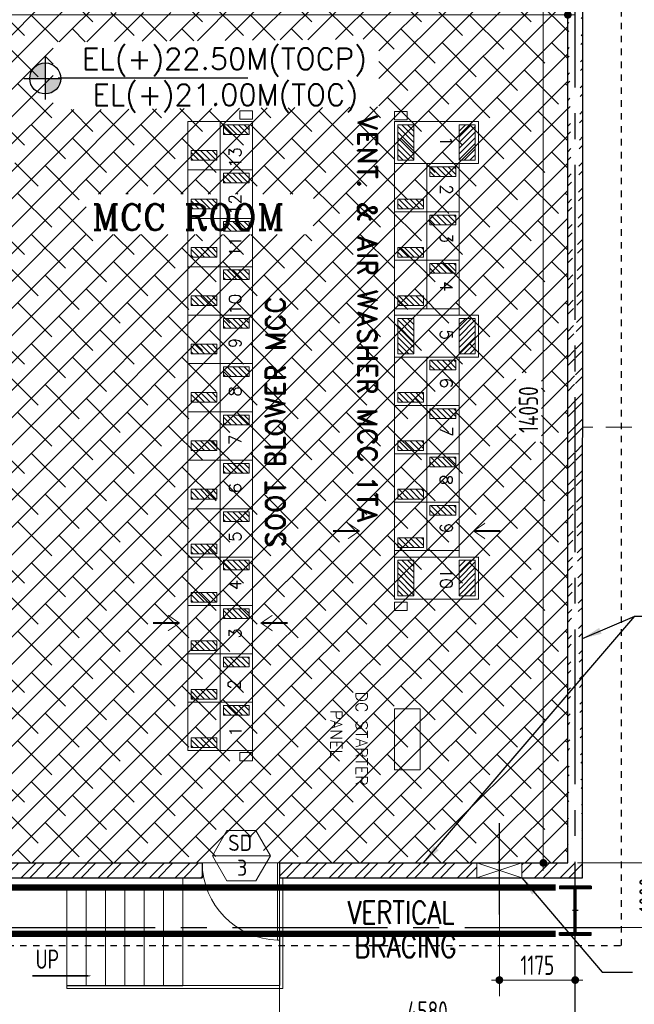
# Model space of a CAD drawing. Extents: x -11758 to 4934791, y -233543 to 1826789.
# Tile 93 of 256: x 536727 to 546249, y 84582 to 99843. Entities that reach past the tile are written whole.
import ezdxf
from ezdxf.enums import TextEntityAlignment as Align

# ---------------------------------------------------------------- set-up
doc = ezdxf.new("R2010")
doc.units = 0
doc.header["$LTSCALE"] = 800
doc.header["$MEASUREMENT"] = 0
for name, pattern in [('1 NORTH ELEVATION$0$NORTH ELEVATION$0$HIDDEN', [0.375, 0.25, -0.125]), ('CENTER', [2, 1.25, -0.25, 0.25, -0.25]), ('CENTER2', [1.125, 0.75, -0.125, 0.125, -0.125]), ('DASHDOT', [1, 0.5, -0.25, 0, -0.25]), ('HIDDENS', [0.25, 0.125, -0.125])]:
    doc.linetypes.add(name, pattern=pattern)
doc.layers.get('0').update_dxf_attribs({"linetype": 'CONTINUOUS'})
doc.layers.get('DEFPOINTS').update_dxf_attribs({"linetype": 'CONTINUOUS'})
for name, color, linetype, lineweight in [('2CON', 1, 'CONTINUOUS', 13), ('A-CHEQUERED PLATE HATCH', 254, 'CONTINUOUS', 9), ('A-CUT OUT', 3, 'CONTINUOUS', 30), ('A-WIN TAG', 3, 'CONTINUOUS', 13), ('ARROW', 3, 'CONTINUOUS', 13), ('DIM', 4, 'CONTINUOUS', 15), ('DOOR', 235, 'CONTINUOUS', 13), ('EQPT', 8, 'CONTINUOUS', 5), ('HANDRAIL', 3, 'CONTINUOUS', 15), ('Opening', 30, 'CONTINUOUS', 15), ('T', 3, 'CONTINUOUS', 15), ('TEXT', 3, 'CONTINUOUS', 15), ('WALL HATCH', 251, 'CONTINUOUS', 13)]:
    doc.layers.add(name, color=color, linetype=linetype, lineweight=lineweight)
for name, color, linetype in [('COL', 1, 'CENTER'), ('GRID', 8, 'CENTER'), ('REV3', 2, 'CONTINUOUS'), ('STR', 2, 'CONTINUOUS'), ('WALL', 6, 'CONTINUOUS')]:
    doc.layers.add(name, color=color, linetype=linetype)
doc.styles.add('ROMANC', font='romanc')
doc.styles.add('ROMAND', font='romand')
doc.styles.add('ROMANS', font='ISO9.shx', dxfattribs={"width": 0.8})
doc.styles.add('S3', font='ROMANS1.SHX', dxfattribs={"width": 0.8})
doc.styles.add('SIMPLEX-25', font='simplex.shx')
doc.styles.get("Standard").update_dxf_attribs({"font": 'ISO9'})
doc.linetypes.add('FENCELINE1', pattern='A,0.25,-0.1,[133,ltypeshp.shx,S=0.1,R=0,X=-0.1,Y=0],-0.1,1', length=1.45)
doc.dimstyles.new('barka INTERNAL DIM', dxfattribs={"dimscale": 100, "dimtxt": 3, "dimasz": 1.2, "dimexe": 2.5, "dimexo": 1.5, "dimgap": 0.8, "dimtad": 1, "dimdsep": 46, "dimtxsty": 'ROMANS', "dimblk": 'DDOT1', "dimcen": 0, "dimclrd": 256, "dimclre": 256, "dimclrt": 2, "dimadec": 0, "dimazin": 2, "dimtp": 0.1, "dimtm": 0.1, "dimtfac": 0.71, "dimtmove": 2, "dimatfit": 3, "dimlwd": -1, "dimlwe": -1, "dimarcsym": 0})
doc.dimstyles.get("Standard").update_dxf_attribs({"dimtxt": 0.18, "dimasz": 0.18, "dimexe": 0.18, "dimexo": 0.0625, "dimgap": 0.09, "dimtad": 0, "dimtih": 1, "dimtoh": 1, "dimdec": 4, "dimzin": 0, "dimdsep": 46, "dimtxsty": 'Standard', "dimcen": 0.09, "dimadec": 0, "dimazin": 0, "dimtfac": 1, "dimtdec": 4, "dimtofl": 0, "dimtmove": 0, "dimatfit": 3, "dimfxl": 1, "dimtolj": 1, "dimtzin": 0, "dimarcsym": 0})

# ---------------------------------------------------------------- blocks, each defined once
blk = doc.blocks.new('SERVICE BUILDING-ARCH$0$dd1')
at = {"layer": 'DOOR'}
blk.add_lwpolyline([(-1000, 975), (0, 975), (0, 1000), (-1000, 1000)], close=True, dxfattribs=at)
blk.add_arc((13, 1014), 1014, 182.2093, 269.2412, dxfattribs=at)
blk = doc.blocks.new('PL-FFL2')
at = {"layer": 'A-CUT OUT'}
h = blk.add_hatch(color=7, dxfattribs=at)
h.paths.add_polyline_path([(3.09, 1.96, 0.414214), (1.09, -0.04), (3.09, -0.04)])
h.paths.add_polyline_path([(5.09, -0.04), (3.09, -0.04), (3.09, -2.04, 0.414214)])
at = {"color": 1, "linetype": 'Continuous'}
for p, q in [((3.09, 2.74), (3.09, -2.74)), ((29.24, 0), (4.78, 0)), ((4.78, 0), (5.09, 0)), ((0.31, -0.04), (5.09, -0.04))]:
    blk.add_line(p, q, dxfattribs=at)
blk.add_circle((3.09, -0.04), 2, dxfattribs=at)
at = {"color": 4, "linetype": 'Continuous'}
blk.add_attdef('EL(+)', text='', height=2.75, dxfattribs=at).set_placement((18.98, 2.4), align=Align.MIDDLE)
at = {"color": 3, "linetype": 'Continuous'}
blk.add_attdef('XXX', text='', height=2.5, dxfattribs=at).set_placement((18.44, -3.52), align=Align.MIDDLE)
blk = doc.blocks.new('DDOT1')
blk.add_line((-1, 0), (1, 0))
at = {"const_width": 0.5}
blk.add_lwpolyline([(-0.25, 0, 1), (0.25, 0, 1)], format="xyb", close=True, dxfattribs=at)
blk = doc.blocks.new('*D130')
at = {"layer": 'DEFPOINTS', "color": 0, "transparency": 16777216}
for p in [(533963, 100385), (533963, 99919), (545219, 99224)]:
    blk.add_point(p, dxfattribs=at)
at = {"layer": 'DIM', "transparency": 16777216}
for p, q in [((533963, 100235), (533963, 99669)), ((545219, 99374), (545219, 100169)), ((545099, 99919), (534083, 99919))]:
    blk.add_line(p, q, dxfattribs=at)
at = {"layer": 'DIM', "transparency": 16777216, "xscale": 119.9999999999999, "yscale": 119.9999999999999, "zscale": 119.9999999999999, "rotation": 180}
blk.add_blockref('DDOT1', (533963, 99919), dxfattribs=at)
at = {"layer": 'DIM', "transparency": 16777216, "xscale": 119.9999999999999, "yscale": 119.9999999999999, "zscale": 119.9999999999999}
blk.add_blockref('DDOT1', (545219, 99919), dxfattribs=at)
at = {"layer": 'DIM', "color": 2, "transparency": 16777216, "insert": (538651, 100149), "char_height": 300, "attachment_point": 5, "style": 'ROMANS'}
blk.add_mtext('11255', dxfattribs=at)
blk = doc.blocks.new('*D131')
at = {"layer": 'DEFPOINTS', "color": 0, "transparency": 16777216}
for p in [(544753, 100824), (544753, 86774), (544839, 86774)]:
    blk.add_point(p, dxfattribs=at)
at = {"layer": 'DIM', "transparency": 16777216}
for p, q in [((544903, 100824), (545089, 100824)), ((544839, 100704), (544839, 86894)), ((544903, 86774), (545089, 86774))]:
    blk.add_line(p, q, dxfattribs=at)
at = {"layer": 'DIM', "transparency": 16777216, "xscale": 119.9999999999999, "yscale": 119.9999999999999, "zscale": 119.9999999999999}
for p, rotation in [((544839, 100824), 90), ((544839, 86774), 270)]:
    blk.add_blockref('DDOT1', p, dxfattribs=dict(at, rotation=rotation))
at = {"layer": 'DIM', "color": 2, "transparency": 16777216, "insert": (544609, 93799), "char_height": 300, "attachment_point": 5, "rotation": 90, "style": 'ROMANS'}
blk.add_mtext('14050', dxfattribs=at)
blk = doc.blocks.new('*D133')
at = {"layer": 'DEFPOINTS', "color": 0, "transparency": 16777216}
for p in [(545217, 86774), (545644, 85774), (546705, 85774)]:
    blk.add_point(p, dxfattribs=at)
at = {"layer": 'DIM', "transparency": 16777216}
for p, q in [((545367, 86774), (546955, 86774)), ((546705, 86654), (546705, 85894)), ((545794, 85774), (546955, 85774))]:
    blk.add_line(p, q, dxfattribs=at)
at = {"layer": 'DIM', "transparency": 16777216, "xscale": 119.9999999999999, "yscale": 119.9999999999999, "zscale": 119.9999999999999}
for p, rotation in [((546705, 86774), 90), ((546705, 85774), 270)]:
    blk.add_blockref('DDOT1', p, dxfattribs=dict(at, rotation=rotation))
at = {"layer": 'DIM', "color": 2, "transparency": 16777216, "insert": (546475, 86274), "char_height": 300, "attachment_point": 5, "rotation": 90, "style": 'ROMANS'}
blk.add_mtext('1000', dxfattribs=at)
blk = doc.blocks.new("C ROW COL'")
at = {"layer": 'COL'}
h = blk.add_hatch(dxfattribs=at)
h.set_pattern_fill('ANSI31', color=256, scale=100, style=0)
h.set_pattern_definition([(45, (-1e-14, 260), (-8.83883, 8.83883), [])])
h.paths.add_polyline_path([(16, 260), (0, 260), (0, -80), (16, -80)])
h.paths.add_polyline_path([(16, 600), (0, 600), (0, 260), (16, 260)])
h.paths.add_polyline_path([(0, 600), (-16, 600), (-16, 260), (0, 260)])
h.paths.add_polyline_path([(0, 260), (-16, 260), (-16, -80), (0, -80)])
h.paths.add_polyline_path([(-245, -120), (0, -120), (0, -80), (-245, -80)])
h.paths.add_polyline_path([(0, -120), (245, -120), (245, -80), (0, -80)])
h.paths.add_polyline_path([(245, 600), (245, 640), (0, 640), (0, 600)])
h.paths.add_polyline_path([(-245, 640), (-245, 600), (0, 600), (0, 640)])
for p, q in [((245, 640), (-245, 640)), ((-245, 640), (-245, 600)), ((245, 640), (245, 600)), ((245, 600), (-245, 600)), ((-16, -80), (-16, 600)), ((16, -80), (16, 600)), ((-245, -80), (245, -80)), ((-245, -120), (-245, -80)), ((-245, -120), (245, -120)), ((245, -120), (245, -80))]:
    blk.add_line(p, q, dxfattribs=at)
at = {"layer": 'COL', "color": 2}
for p, q in [((0, -220), (0, 740)), ((44, 260), (-44, 260))]:
    blk.add_line(p, q, dxfattribs=at)
blk = doc.blocks.new('*D426')
at = {"layer": 'DEFPOINTS', "color": 0, "transparency": 16777216}
for p in [(540753, 86544), (545333, 85494), (540753, 84249)]:
    blk.add_point(p, dxfattribs=at)
at = {"layer": 'DIM', "transparency": 16777216}
for p, q in [((540753, 86394), (540753, 83999)), ((545333, 85344), (545333, 83999)), ((545213, 84249), (540873, 84249))]:
    blk.add_line(p, q, dxfattribs=at)
at = {"layer": 'DIM', "transparency": 16777216, "xscale": 119.9999999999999, "yscale": 119.9999999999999, "zscale": 119.9999999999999, "rotation": 180}
blk.add_blockref('DDOT1', (540753, 84249), dxfattribs=at)
at = {"layer": 'DIM', "transparency": 16777216, "xscale": 119.9999999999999, "yscale": 119.9999999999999, "zscale": 119.9999999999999}
blk.add_blockref('DDOT1', (545333, 84249), dxfattribs=at)
at = {"layer": 'DIM', "color": 2, "transparency": 16777216, "insert": (543043, 84479), "char_height": 300, "attachment_point": 5, "style": 'ROMANS'}
blk.add_mtext('4580', dxfattribs=at)
blk = doc.blocks.new('*D460')
at = {"layer": 'DEFPOINTS', "color": 0, "transparency": 16777216}
for p in [(544158, 86774), (545333, 86774), (545333, 84958)]:
    blk.add_point(p, dxfattribs=at)
at = {"layer": 'DIM', "transparency": 16777216}
for p, q in [((544158, 86624), (544158, 84708)), ((545333, 86624), (545333, 84708)), ((544278, 84958), (545213, 84958))]:
    blk.add_line(p, q, dxfattribs=at)
at = {"layer": 'DIM', "transparency": 16777216, "xscale": 119.9999999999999, "yscale": 119.9999999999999, "zscale": 119.9999999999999, "rotation": 180}
blk.add_blockref('DDOT1', (544158, 84958), dxfattribs=at)
at = {"layer": 'DIM', "transparency": 16777216, "xscale": 119.9999999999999, "yscale": 119.9999999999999, "zscale": 119.9999999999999}
blk.add_blockref('DDOT1', (545333, 84958), dxfattribs=at)
at = {"layer": 'DIM', "color": 2, "transparency": 16777216, "insert": (544746, 85188), "char_height": 300, "attachment_point": 5, "style": 'ROMANS'}
blk.add_mtext('1175', dxfattribs=at)

msp = doc.modelspace()

# ---------------------------------------------------------------- hatches: boundary and pattern name
at = {"layer": 'A-CHEQUERED PLATE HATCH', "linetype": 'Continuous'}
h = msp.add_hatch(dxfattribs=at)
h.set_pattern_fill('ANSI38', color=256, scale=2400, angle=180, style=0)
h.paths.add_polyline_path([(537754.3, 96515.3), (537756.1, 97139.3), (541276.2, 97136.7), (541274.4, 96512.7)], flags=16)
h.paths.add_polyline_path([(542290.3, 99542.5), (542290.3, 98491.9), (537243.7, 98447), (537243.7, 99497.5)], flags=16)
h.paths.add_polyline_path([(539936.7, 87173.8), (539711.7, 86784.1), (539717.4, 86774.3), (540386.7, 86774.3), (540611.7, 86784.1), (540386.7, 87173.8)], flags=16)
h.paths.add_polyline_path([(540006.1, 100770), (539823.9, 100454.4), (540006.1, 100138.7), (540370.6, 100138.7), (540552.9, 100454.4), (540370.6, 100770)], flags=16)
h.paths.add_polyline_path([(542570.5, 100645.7), (543532.9, 100645.7), (543532.9, 100235.6), (542570.5, 100235.6)], flags=16)
h.paths.add_polyline_path([(538118.8, 100348.9), (539195.4, 100348.9), (539195.4, 99956.8), (538118.8, 99956.8)], flags=16)
h.paths.add_polyline_path([(544413.6, 94368.7), (544809.1, 94368.7), (544809.1, 93302), (544413.6, 93302)], flags=16)
h.paths.add_polyline_path([(535801.7, 96961.9), (535801.7, 96570.2), (535097.4, 96570.2), (535097.4, 96961.9)], flags=16)
h.paths.add_polyline_path([(534923.2, 99389), (533963.3, 99389), (533963.3, 97389), (534923.2, 97389), (534923.2, 97159), (533963.3, 97159), (533963.3, 86774.3), (545216.8, 86774.3), (545216.8, 100824.4), (533963.3, 100824.4), (533963.3, 99639), (534923.2, 99639)])
h.paths.add_polyline_path([(536665.3, 97645.5), (536440.3, 97255.7), (535990.3, 97255.7), (535765.3, 97645.5), (535990.3, 98035.2), (536440.3, 98035.2)], flags=16)
at = {"layer": 'EQPT'}
h = msp.add_hatch(dxfattribs=at)
h.set_pattern_fill('ANSI31', color=256, scale=500, angle=450, style=0)
h.set_pattern_definition([(135, (626146.045, 51342.4), (-44.194174, -44.194174), [])])
h.paths.add_polyline_path([(539883.3, 98214.3), (539883.3, 98064.3), (540283.3, 98064.3), (540283.3, 98214.3)])
h = msp.add_hatch(dxfattribs=at)
h.set_pattern_fill('ANSI31', color=256, scale=500, angle=270, style=0)
h.set_pattern_definition([(315, (453628.68, 145425.15), (44.194174, 44.194174), [])])
h.paths.add_polyline_path([(542833.3, 97664.3), (542833.3, 98214.3), (542583.3, 98214.3), (542583.3, 97664.3)])
h = msp.add_hatch(dxfattribs=at)
h.set_pattern_fill('ANSI31', color=256, scale=500, angle=270, style=0)
h.set_pattern_definition([(225, (632737.933, 145425.15), (-44.194174, 44.194174), [])])
h.paths.add_polyline_path([(543533.3, 97664.3), (543533.3, 98214.3), (543783.3, 98214.3), (543783.3, 97664.3)])
h = msp.add_hatch(dxfattribs=at)
h.set_pattern_fill('ANSI31', color=256, scale=500, angle=450, style=0)
h.set_pattern_definition([(135, (625646.045, 50942.4), (-44.194174, -44.194174), [])])
h.paths.add_polyline_path([(539383.3, 97814.3), (539383.3, 97664.3), (539783.3, 97664.3), (539783.3, 97814.3)])
h = msp.add_hatch(dxfattribs=at)
h.set_pattern_fill('ANSI31', color=256, scale=500, angle=270, style=0)
h.set_pattern_definition([(315, (457220.57, 144286.1), (44.194174, 44.194174), [])])
h.paths.add_polyline_path([(543483.3, 97414.3), (543483.3, 97564.3), (543083.3, 97564.3), (543083.3, 97414.3)])
h = msp.add_hatch(dxfattribs=at)
h.set_pattern_fill('ANSI31', color=256, scale=500, angle=450, style=0)
h.set_pattern_definition([(135, (626146.045, 50592.4), (-44.194174, -44.194174), [])])
h.paths.add_polyline_path([(539883.3, 97464.3), (539883.3, 97314.3), (540283.3, 97314.3), (540283.3, 97464.3)])
h = msp.add_hatch(dxfattribs=at)
h.set_pattern_fill('ANSI31', color=256, scale=500, angle=450, style=0)
h.set_pattern_definition([(135, (625646.045, 50192.4), (-44.194174, -44.194174), [])])
h.paths.add_polyline_path([(539383.3, 97064.3), (539383.3, 96914.3), (539783.3, 96914.3), (539783.3, 97064.3)])
h = msp.add_hatch(dxfattribs=at)
h.set_pattern_fill('ANSI31', color=256, scale=500, angle=270, style=0)
h.set_pattern_definition([(315, (456720.57, 143786.1), (44.194174, 44.194174), [])])
h.paths.add_polyline_path([(542983.3, 96914.3), (542983.3, 97064.3), (542583.3, 97064.3), (542583.3, 96914.3)])
h = msp.add_hatch(dxfattribs=at)
h.set_pattern_fill('ANSI31', color=256, scale=500, angle=270, style=0)
h.set_pattern_definition([(315, (457220.57, 143536.1), (44.194174, 44.194174), [])])
h.paths.add_polyline_path([(543483.3, 96664.3), (543483.3, 96814.3), (543083.3, 96814.3), (543083.3, 96664.3)])
h = msp.add_hatch(dxfattribs=at)
h.set_pattern_fill('ANSI31', color=256, scale=500, angle=450, style=0)
h.set_pattern_definition([(135, (626146.045, 49842.4), (-44.194174, -44.194174), [])])
h.paths.add_polyline_path([(539883.3, 96714.3), (539883.3, 96564.3), (540283.3, 96564.3), (540283.3, 96714.3)])
h = msp.add_hatch(dxfattribs=at)
h.set_pattern_fill('ANSI31', color=256, scale=500, angle=450, style=0)
h.set_pattern_definition([(135, (625646.045, 49442.4), (-44.194174, -44.194174), [])])
h.paths.add_polyline_path([(539383.3, 96314.3), (539383.3, 96164.3), (539783.3, 96164.3), (539783.3, 96314.3)])
h = msp.add_hatch(dxfattribs=at)
h.set_pattern_fill('ANSI31', color=256, scale=500, angle=270, style=0)
h.set_pattern_definition([(315, (456720.57, 143036.1), (44.194174, 44.194174), [])])
h.paths.add_polyline_path([(542983.3, 96164.3), (542983.3, 96314.3), (542583.3, 96314.3), (542583.3, 96164.3)])
h = msp.add_hatch(dxfattribs=at)
h.set_pattern_fill('ANSI31', color=256, scale=500, angle=270, style=0)
h.set_pattern_definition([(315, (457220.57, 142786.1), (44.194174, 44.194174), [])])
h.paths.add_polyline_path([(543483.3, 95914.3), (543483.3, 96064.3), (543083.3, 96064.3), (543083.3, 95914.3)])
h = msp.add_hatch(dxfattribs=at)
h.set_pattern_fill('ANSI31', color=256, scale=500, angle=450, style=0)
h.set_pattern_definition([(135, (626146.045, 49092.4), (-44.194174, -44.194174), [])])
h.paths.add_polyline_path([(539883.3, 95964.3), (539883.3, 95814.3), (540283.3, 95814.3), (540283.3, 95964.3)])
h = msp.add_hatch(dxfattribs=at)
h.set_pattern_fill('ANSI31', color=256, scale=500, angle=450, style=0)
h.set_pattern_definition([(135, (625646.045, 48692.4), (-44.194174, -44.194174), [])])
h.paths.add_polyline_path([(539383.3, 95564.3), (539383.3, 95414.3), (539783.3, 95414.3), (539783.3, 95564.3)])
h = msp.add_hatch(dxfattribs=at)
h.set_pattern_fill('ANSI31', color=256, scale=500, angle=270, style=0)
h.set_pattern_definition([(315, (456720.57, 142286.1), (44.194174, 44.194174), [])])
h.paths.add_polyline_path([(542983.3, 95414.3), (542983.3, 95564.3), (542583.3, 95564.3), (542583.3, 95414.3)])
h = msp.add_hatch(dxfattribs=at)
h.set_pattern_fill('ANSI31', color=256, scale=500, angle=450, style=0)
h.set_pattern_definition([(135, (626146.045, 48342.4), (-44.194174, -44.194174), [])])
h.paths.add_polyline_path([(539883.3, 95214.3), (539883.3, 95064.3), (540283.3, 95064.3), (540283.3, 95214.3)])
h = msp.add_hatch(dxfattribs=at)
h.set_pattern_fill('ANSI31', color=256, scale=500, angle=270, style=0)
h.set_pattern_definition([(315, (453628.68, 142425.15), (44.194174, 44.194174), [])])
h.paths.add_polyline_path([(542833.3, 94664.3), (542833.3, 95214.3), (542583.3, 95214.3), (542583.3, 94664.3)])
h = msp.add_hatch(dxfattribs=at)
h.set_pattern_fill('ANSI31', color=256, scale=500, angle=270, style=0)
h.set_pattern_definition([(225, (632737.933, 142425.15), (-44.194174, 44.194174), [])])
h.paths.add_polyline_path([(543533.3, 94664.3), (543533.3, 95214.3), (543783.3, 95214.3), (543783.3, 94664.3)])
h = msp.add_hatch(dxfattribs=at)
h.set_pattern_fill('ANSI31', color=256, scale=500, angle=450, style=0)
h.set_pattern_definition([(135, (625646.045, 47942.4), (-44.194174, -44.194174), [])])
h.paths.add_polyline_path([(539383.3, 94814.3), (539383.3, 94664.3), (539783.3, 94664.3), (539783.3, 94814.3)])
h = msp.add_hatch(dxfattribs=at)
h.set_pattern_fill('ANSI31', color=256, scale=500, angle=270, style=0)
h.set_pattern_definition([(315, (457220.57, 141286.1), (44.194174, 44.194174), [])])
h.paths.add_polyline_path([(543483.3, 94414.3), (543483.3, 94564.3), (543083.3, 94564.3), (543083.3, 94414.3)])
h = msp.add_hatch(dxfattribs=at)
h.set_pattern_fill('ANSI31', color=256, scale=500, angle=450, style=0)
h.set_pattern_definition([(135, (626146.045, 47592.4), (-44.194174, -44.194174), [])])
h.paths.add_polyline_path([(539883.3, 94464.3), (539883.3, 94314.3), (540283.3, 94314.3), (540283.3, 94464.3)])
h = msp.add_hatch(dxfattribs=at)
h.set_pattern_fill('ANSI31', color=256, scale=500, angle=450, style=0)
h.set_pattern_definition([(135, (625646.045, 47192.4), (-44.194174, -44.194174), [])])
h.paths.add_polyline_path([(539383.3, 94064.3), (539383.3, 93914.3), (539783.3, 93914.3), (539783.3, 94064.3)])
h = msp.add_hatch(dxfattribs=at)
h.set_pattern_fill('ANSI31', color=256, scale=500, angle=270, style=0)
h.set_pattern_definition([(315, (456720.57, 140786.1), (44.194174, 44.194174), [])])
h.paths.add_polyline_path([(542983.3, 93914.3), (542983.3, 94064.3), (542583.3, 94064.3), (542583.3, 93914.3)])
h = msp.add_hatch(dxfattribs=at)
h.set_pattern_fill('ANSI31', color=256, scale=500, angle=450, style=0)
h.set_pattern_definition([(135, (626146.045, 46842.4), (-44.194174, -44.194174), [])])
h.paths.add_polyline_path([(539883.3, 93714.3), (539883.3, 93564.3), (540283.3, 93564.3), (540283.3, 93714.3)])
h = msp.add_hatch(dxfattribs=at)
h.set_pattern_fill('ANSI31', color=256, scale=500, angle=270, style=0)
h.set_pattern_definition([(315, (457220.57, 140536.1), (44.194174, 44.194174), [])])
h.paths.add_polyline_path([(543483.3, 93664.3), (543483.3, 93814.3), (543083.3, 93814.3), (543083.3, 93664.3)])
h = msp.add_hatch(dxfattribs=at)
h.set_pattern_fill('ANSI31', color=256, scale=500, angle=450, style=0)
h.set_pattern_definition([(135, (625646.045, 46442.4), (-44.194174, -44.194174), [])])
h.paths.add_polyline_path([(539383.3, 93314.3), (539383.3, 93164.3), (539783.3, 93164.3), (539783.3, 93314.3)])
h = msp.add_hatch(dxfattribs=at)
h.set_pattern_fill('ANSI31', color=256, scale=500, angle=270, style=0)
h.set_pattern_definition([(315, (456720.57, 140036.1), (44.194174, 44.194174), [])])
h.paths.add_polyline_path([(542983.3, 93164.3), (542983.3, 93314.3), (542583.3, 93314.3), (542583.3, 93164.3)])
h = msp.add_hatch(dxfattribs=at)
h.set_pattern_fill('ANSI31', color=256, scale=500, angle=450, style=0)
h.set_pattern_definition([(135, (626146.045, 46092.4), (-44.194174, -44.194174), [])])
h.paths.add_polyline_path([(539883.3, 92964.3), (539883.3, 92814.3), (540283.3, 92814.3), (540283.3, 92964.3)])
h = msp.add_hatch(dxfattribs=at)
h.set_pattern_fill('ANSI31', color=256, scale=500, angle=270, style=0)
h.set_pattern_definition([(315, (457220.57, 139786.1), (44.194174, 44.194174), [])])
h.paths.add_polyline_path([(543483.3, 92914.3), (543483.3, 93064.3), (543083.3, 93064.3), (543083.3, 92914.3)])
h = msp.add_hatch(dxfattribs=at)
h.set_pattern_fill('ANSI31', color=256, scale=500, angle=450, style=0)
h.set_pattern_definition([(135, (625646.045, 45692.4), (-44.194174, -44.194174), [])])
h.paths.add_polyline_path([(539383.3, 92564.3), (539383.3, 92414.3), (539783.3, 92414.3), (539783.3, 92564.3)])
h = msp.add_hatch(dxfattribs=at)
h.set_pattern_fill('ANSI31', color=256, scale=500, angle=270, style=0)
h.set_pattern_definition([(315, (456720.57, 139286.1), (44.194174, 44.194174), [])])
h.paths.add_polyline_path([(542983.3, 92414.3), (542983.3, 92564.3), (542583.3, 92564.3), (542583.3, 92414.3)])
h = msp.add_hatch(dxfattribs=at)
h.set_pattern_fill('ANSI31', color=256, scale=500, angle=450, style=0)
h.set_pattern_definition([(135, (626146.045, 45342.4), (-44.194174, -44.194174), [])])
h.paths.add_polyline_path([(539883.3, 92214.3), (539883.3, 92064.3), (540283.3, 92064.3), (540283.3, 92214.3)])
h = msp.add_hatch(dxfattribs=at)
h.set_pattern_fill('ANSI31', color=256, scale=500, angle=270, style=0)
h.set_pattern_definition([(315, (457220.57, 139036.1), (44.194174, 44.194174), [])])
h.paths.add_polyline_path([(543483.3, 92164.3), (543483.3, 92314.3), (543083.3, 92314.3), (543083.3, 92164.3)])
h = msp.add_hatch(dxfattribs=at)
h.set_pattern_fill('ANSI31', color=256, scale=500, angle=270, style=0)
h.set_pattern_definition([(315, (456720.57, 138536.1), (44.194174, 44.194174), [])])
h.paths.add_polyline_path([(542983.3, 91664.3), (542983.3, 91814.3), (542583.3, 91814.3), (542583.3, 91664.3)])
h = msp.add_hatch(dxfattribs=at)
h.set_pattern_fill('ANSI31', color=256, scale=500, angle=450, style=0)
h.set_pattern_definition([(135, (625646.045, 44842.4), (-44.194174, -44.194174), [])])
h.paths.add_polyline_path([(539383.3, 91714.3), (539383.3, 91564.3), (539783.3, 91564.3), (539783.3, 91714.3)])
h = msp.add_hatch(dxfattribs=at)
h.set_pattern_fill('ANSI31', color=256, scale=500, angle=450, style=0)
h.set_pattern_definition([(135, (626146.045, 44592.4), (-44.194174, -44.194174), [])])
h.paths.add_polyline_path([(539883.3, 91464.3), (539883.3, 91314.3), (540283.3, 91314.3), (540283.3, 91464.3)])
h = msp.add_hatch(dxfattribs=at)
h.set_pattern_fill('ANSI31', color=256, scale=500, angle=270, style=0)
h.set_pattern_definition([(315, (453628.68, 138675.15), (44.194174, 44.194174), [])])
h.paths.add_polyline_path([(542833.3, 90914.3), (542833.3, 91464.3), (542583.3, 91464.3), (542583.3, 90914.3)])
h = msp.add_hatch(dxfattribs=at)
h.set_pattern_fill('ANSI31', color=256, scale=500, angle=270, style=0)
h.set_pattern_definition([(225, (632737.933, 138675.15), (-44.194174, 44.194174), [])])
h.paths.add_polyline_path([(543533.3, 90914.3), (543533.3, 91464.3), (543783.3, 91464.3), (543783.3, 90914.3)])
h = msp.add_hatch(dxfattribs=at)
h.set_pattern_fill('ANSI31', color=256, scale=500, angle=450, style=0)
h.set_pattern_definition([(135, (625646.045, 44092.4), (-44.194174, -44.194174), [])])
h.paths.add_polyline_path([(539383.3, 90964.3), (539383.3, 90814.3), (539783.3, 90814.3), (539783.3, 90964.3)])
h = msp.add_hatch(dxfattribs=at)
h.set_pattern_fill('ANSI31', color=256, scale=500, angle=450, style=0)
h.set_pattern_definition([(135, (626146.045, 43842.4), (-44.194174, -44.194174), [])])
h.paths.add_polyline_path([(539883.3, 90714.3), (539883.3, 90564.3), (540283.3, 90564.3), (540283.3, 90714.3)])
h = msp.add_hatch(dxfattribs=at)
h.set_pattern_fill('ANSI31', color=256, scale=500, angle=450, style=0)
h.set_pattern_definition([(135, (625646.045, 43342.4), (-44.194174, -44.194174), [])])
h.paths.add_polyline_path([(539383.3, 90214.3), (539383.3, 90064.3), (539783.3, 90064.3), (539783.3, 90214.3)])
h = msp.add_hatch(dxfattribs=at)
h.set_pattern_fill('ANSI31', color=256, scale=500, angle=450, style=0)
h.set_pattern_definition([(135, (4986.14, -85320.37), (-44.194174, -44.194174), [])])
h.paths.add_polyline_path([(539883.3, 89965.4), (539883.3, 89815.4), (540283.3, 89815.4), (540283.3, 89965.4)])
h = msp.add_hatch(dxfattribs=at)
h.set_pattern_fill('ANSI31', color=256, scale=500, angle=450, style=0)
h.set_pattern_definition([(135, (625646.045, 42592.4), (-44.194174, -44.194174), [])])
h.paths.add_polyline_path([(539383.3, 89464.3), (539383.3, 89314.3), (539783.3, 89314.3), (539783.3, 89464.3)])
h = msp.add_hatch(dxfattribs=at)
h.set_pattern_fill('ANSI31', color=256, scale=500, angle=450, style=0)
h.set_pattern_definition([(135, (626146.045, 42342.4), (-44.194174, -44.194174), [])])
h.paths.add_polyline_path([(539883.3, 89214.3), (539883.3, 89064.3), (540283.3, 89064.3), (540283.3, 89214.3)])
h = msp.add_hatch(dxfattribs=at)
h.set_pattern_fill('ANSI31', color=256, scale=500, angle=450, style=0)
h.set_pattern_definition([(135, (625646.045, 41842.4), (-44.194174, -44.194174), [])])
h.paths.add_polyline_path([(539383.3, 88714.3), (539383.3, 88564.3), (539783.3, 88564.3), (539783.3, 88714.3)])
at = {"layer": 'WALL HATCH'}
h = msp.add_hatch(dxfattribs=at)
h.set_pattern_fill('ANSI32', color=256, scale=750, style=0)
h.set_pattern_definition([(45, (-2, -23422.7), (-198.87378, 198.87378), []), (45, (130.58, -23422.7), (-198.87378, 198.87378), [])])
edge = h.paths.add_edge_path()
edge.add_line((545216.8, 86774.3), (545216.8, 100824.4))
edge.add_line((545446.8, 86544.3), (545446.6, 101054.4))
h = msp.add_hatch(dxfattribs=at)
h.set_pattern_fill('ANSI32', color=256, scale=750, style=0)
h.set_pattern_definition([(45, (0, -23422.7), (-198.87378, 198.87378), []), (45, (132.58, -23422.7), (-198.87378, 198.87378), [])])
h.paths.add_polyline_path([(533733.3, 86774.2), (533733.3, 86544.2), (539553.1, 86544.1), (539553.1, 86774.1)])
h.paths.add_polyline_path([(544508.3, 86773.1), (544508.3, 86544.3), (543808.3, 86544.3), (543808.3, 86773.1), (540753.1, 86773.1), (540753.1, 86543.1), (545448.3, 86543), (545448.3, 86773)])

# ---------------------------------------------------------------- linework, layer by layer
at = {"linetype": 'HIDDENS'}
for p, q in [((546049, 85494.5), (546049, 102039.3)), ((533733.8, 85490.7), (546049, 85494.5))]:
    msp.add_line(p, q, dxfattribs=at)
msp.add_line((537455.3, 84875.3), (539255.3, 84875.3))
at = {"layer": '2CON'}
msp.add_line((540611.7, 86885.4), (539711.7, 86885.4), dxfattribs=at)
at = {"layer": 'A-CHEQUERED PLATE HATCH', "linetype": 'Continuous'}
msp.add_line((540753.1, 86774.3), (539553.1, 86774.3), dxfattribs=at)
at = {"layer": 'A-WIN TAG'}
msp.add_lwpolyline([(539936.7, 87275.1), (539711.7, 86885.4), (539936.7, 86495.7), (540386.7, 86495.7), (540611.7, 86885.4), (540386.7, 87275.1)], close=True, dxfattribs=at)
at = {"layer": 'ARROW', "color": 8, "linetype": '1 NORTH ELEVATION$0$NORTH ELEVATION$0$HIDDEN', "ltscale": 2}
for p, q in [((555808.3, 93526.1), (545447.8, 93526.1)), ((545333.3, 81609.3), (545333.3, 85494.2))]:
    msp.add_line(p, q, dxfattribs=at)
at = {"layer": 'DIM'}
for p, q in [((539255.3, 84875.3), (539255.3, 86544.3)), ((540753.1, 86544.3), (540755.3, 84875.3)), ((537455.3, 84825.3), (537455.3, 86425.3)), ((537455.3, 86425.3), (539255.3, 86425.3)), ((537455.3, 86375.3), (539255.3, 86375.3)), ((537755.3, 84875.3), (537755.3, 86375.3)), ((538055.3, 84875.3), (538055.3, 86375.3)), ((538355.3, 84875.3), (538355.3, 86375.3)), ((538655.3, 84875.3), (538655.3, 86375.3)), ((538955.3, 84875.3), (538955.3, 86375.3)), ((540755.3, 84875.3), (538955.3, 84875.3))]:
    msp.add_line(p, q, dxfattribs=at)
at = {"layer": 'EQPT'}
for p, q in [((539333.3, 97514.3), (539333.3, 98264.3)), ((539333.3, 98264.3), (540333.3, 98264.3)), ((539833.3, 98264.3), (539833.3, 97514.3)), ((542833.3, 98214.3), (542583.3, 98214.3)), ((542583.3, 98214.3), (542583.3, 97664.3)), ((542833.3, 98214.3), (542833.3, 97664.3)), ((543533.3, 98214.3), (543783.3, 98214.3)), ((543533.3, 98214.3), (543533.3, 97664.3)), ((543783.3, 98214.3), (543783.3, 97664.3)), ((543833.3, 97614.3), (542533.3, 97614.3)), ((542583.3, 97664.3), (542833.3, 97664.3)), ((543033.3, 97614.3), (543033.3, 96114.3)), ((543783.3, 97664.3), (543533.3, 97664.3)), ((543533.3, 97614.3), (543533.3, 96114.3)), ((539333.3, 97514.3), (540333.3, 97514.3)), ((539333.3, 96764.3), (539333.3, 97514.3)), ((539333.3, 97514.3), (540333.3, 97514.3)), ((539333.3, 97514.3), (540333.3, 97514.3)), ((539833.3, 97514.3), (539833.3, 96764.3)), ((539333.3, 96764.3), (540333.3, 96764.3)), ((539333.3, 96764.3), (540333.3, 96764.3)), ((539333.3, 96764.3), (540333.3, 96764.3)), ((539333.3, 96764.3), (540333.3, 96764.3)), ((539333.3, 96014.3), (539333.3, 96764.3)), ((539833.3, 96764.3), (539833.3, 96014.3)), ((543533.3, 96864.3), (542533.3, 96864.3)), ((539333.3, 96014.3), (540333.3, 96014.3)), ((539333.3, 95264.3), (539333.3, 96014.3)), ((539333.3, 96014.3), (540333.3, 96014.3)), ((539333.3, 96014.3), (540333.3, 96014.3)), ((539333.3, 96014.3), (540333.3, 96014.3)), ((539833.3, 96014.3), (539833.3, 95264.3)), ((543533.3, 96114.3), (542533.3, 96114.3)), ((543533.3, 96114.3), (542533.3, 96114.3)), ((543033.3, 96114.3), (543033.3, 95364.3)), ((543533.3, 96114.3), (543533.3, 95264.3)), ((539333.3, 95264.3), (540333.3, 95264.3)), ((539333.3, 94514.3), (539333.3, 95264.3)), ((539333.3, 95264.3), (540333.3, 95264.3)), ((539333.3, 95264.3), (540333.3, 95264.3)), ((539833.3, 95264.3), (539833.3, 94514.3)), ((543533.3, 95364.3), (542533.3, 95364.3)), ((543833.3, 95264.3), (542533.3, 95264.3)), ((542833.3, 95214.3), (542583.3, 95214.3)), ((542583.3, 95214.3), (542583.3, 94664.3)), ((542833.3, 95214.3), (542833.3, 94664.3)), ((543533.3, 95214.3), (543783.3, 95214.3)), ((543533.3, 95214.3), (543533.3, 94664.3)), ((543783.3, 95214.3), (543783.3, 94664.3)), ((542583.3, 94664.3), (542833.3, 94664.3)), ((543783.3, 94664.3), (543533.3, 94664.3)), ((539333.3, 94514.3), (540333.3, 94514.3)), ((539333.3, 93764.3), (539333.3, 94514.3)), ((539333.3, 94514.3), (540333.3, 94514.3)), ((539333.3, 94514.3), (540333.3, 94514.3)), ((539833.3, 94514.3), (539833.3, 93764.3)), ((543833.3, 94614.3), (542533.3, 94614.3)), ((543033.3, 91614.3), (543033.3, 94614.3)), ((543533.3, 94614.3), (543533.3, 91514.3)), ((543533.3, 93864.3), (542533.3, 93864.3)), ((539333.3, 93764.3), (540333.3, 93764.3)), ((539333.3, 93014.3), (539333.3, 93764.3)), ((539333.3, 93764.3), (540333.3, 93764.3)), ((539333.3, 93764.3), (540333.3, 93764.3)), ((539833.3, 93764.3), (539833.3, 93014.3)), ((543533.3, 93114.3), (542533.3, 93114.3)), ((539333.3, 93014.3), (540333.3, 93014.3)), ((539333.3, 92264.3), (539333.3, 93014.3)), ((539333.3, 93014.3), (540333.3, 93014.3)), ((539333.3, 93014.3), (540333.3, 93014.3)), ((539833.3, 93014.3), (539833.3, 92264.3)), ((543533.3, 92364.3), (542533.3, 92364.3)), ((539333.3, 92264.3), (540333.3, 92264.3)), ((539333.3, 90014.3), (539333.3, 92264.3)), ((539333.3, 92264.3), (540333.3, 92264.3)), ((539833.3, 92264.3), (539833.3, 90014.3)), ((543533.3, 91614.3), (542533.3, 91614.3)), ((543533.3, 91614.3), (542533.3, 91614.3)), ((539333.3, 91514.3), (540333.3, 91514.3)), ((543833.3, 91514.3), (542533.3, 91514.3)), ((542833.3, 91464.3), (542583.3, 91464.3)), ((542583.3, 91464.3), (542583.3, 90914.3)), ((542833.3, 91464.3), (542833.3, 90914.3)), ((543533.3, 91464.3), (543783.3, 91464.3)), ((543533.3, 91464.3), (543533.3, 90914.3)), ((543783.3, 91464.3), (543783.3, 90914.3)), ((542583.3, 90914.3), (542833.3, 90914.3)), ((543783.3, 90914.3), (543533.3, 90914.3)), ((539333.3, 90764.3), (540333.3, 90764.3)), ((539333.3, 88514.3), (539333.3, 90014.3)), ((539333.3, 90014.3), (540333.3, 90014.3)), ((539833.3, 88514.3), (539833.3, 90014.3)), ((539333.3, 89264.3), (540333.3, 89264.3)), ((539333.3, 88514.3), (540333.3, 88514.3))]:
    msp.add_line(p, q, dxfattribs=at)
for points in [[(540139.3, 98429.3), (540333.3, 98429.3), (540333.3, 98300.3), (540139.3, 98300.3)], [(542533.3, 98293.4), (542727.3, 98293.4), (542727.3, 98422.4), (542533.3, 98422.4)], [(540283.3, 98214.3), (540283.3, 98064.3), (539883.3, 98064.3), (539883.3, 98214.3)], [(539783.3, 97664.3), (539783.3, 97814.3), (539383.3, 97814.3), (539383.3, 97664.3)], [(543083.3, 97564.3), (543083.3, 97414.3), (543483.3, 97414.3), (543483.3, 97564.3)], [(540283.3, 97464.3), (540283.3, 97314.3), (539883.3, 97314.3), (539883.3, 97464.3)], [(539783.3, 96914.3), (539783.3, 97064.3), (539383.3, 97064.3), (539383.3, 96914.3)], [(542583.3, 96914.3), (542583.3, 97064.3), (542983.3, 97064.3), (542983.3, 96914.3)], [(543083.3, 96814.3), (543083.3, 96664.3), (543483.3, 96664.3), (543483.3, 96814.3)], [(540283.3, 96714.3), (540283.3, 96564.3), (539883.3, 96564.3), (539883.3, 96714.3)], [(539783.3, 96164.3), (539783.3, 96314.3), (539383.3, 96314.3), (539383.3, 96164.3)], [(542583.3, 96164.3), (542583.3, 96314.3), (542983.3, 96314.3), (542983.3, 96164.3)], [(543083.3, 96064.3), (543083.3, 95914.3), (543483.3, 95914.3), (543483.3, 96064.3)], [(540283.3, 95964.3), (540283.3, 95814.3), (539883.3, 95814.3), (539883.3, 95964.3)], [(539783.3, 95414.3), (539783.3, 95564.3), (539383.3, 95564.3), (539383.3, 95414.3)], [(542583.3, 95414.3), (542583.3, 95564.3), (542983.3, 95564.3), (542983.3, 95414.3)], [(540283.3, 95214.3), (540283.3, 95064.3), (539883.3, 95064.3), (539883.3, 95214.3)], [(539783.3, 94664.3), (539783.3, 94814.3), (539383.3, 94814.3), (539383.3, 94664.3)], [(543083.3, 94564.3), (543083.3, 94414.3), (543483.3, 94414.3), (543483.3, 94564.3)], [(540283.3, 94464.3), (540283.3, 94314.3), (539883.3, 94314.3), (539883.3, 94464.3)], [(539783.3, 93914.3), (539783.3, 94064.3), (539383.3, 94064.3), (539383.3, 93914.3)], [(542583.3, 93914.3), (542583.3, 94064.3), (542983.3, 94064.3), (542983.3, 93914.3)], [(540283.3, 93714.3), (540283.3, 93564.3), (539883.3, 93564.3), (539883.3, 93714.3)], [(543083.3, 93814.3), (543083.3, 93664.3), (543483.3, 93664.3), (543483.3, 93814.3)], [(539783.3, 93164.3), (539783.3, 93314.3), (539383.3, 93314.3), (539383.3, 93164.3)], [(542583.3, 93164.3), (542583.3, 93314.3), (542983.3, 93314.3), (542983.3, 93164.3)], [(540283.3, 92964.3), (540283.3, 92814.3), (539883.3, 92814.3), (539883.3, 92964.3)], [(543083.3, 93064.3), (543083.3, 92914.3), (543483.3, 92914.3), (543483.3, 93064.3)], [(539783.3, 92414.3), (539783.3, 92564.3), (539383.3, 92564.3), (539383.3, 92414.3)], [(542583.3, 92414.3), (542583.3, 92564.3), (542983.3, 92564.3), (542983.3, 92414.3)], [(540283.3, 92214.3), (540283.3, 92064.3), (539883.3, 92064.3), (539883.3, 92214.3)], [(543083.3, 92314.3), (543083.3, 92164.3), (543483.3, 92164.3), (543483.3, 92314.3)], [(542583.3, 91664.3), (542583.3, 91814.3), (542983.3, 91814.3), (542983.3, 91664.3)], [(539783.3, 91564.3), (539783.3, 91714.3), (539383.3, 91714.3), (539383.3, 91564.3)], [(540283.3, 91464.3), (540283.3, 91314.3), (539883.3, 91314.3), (539883.3, 91464.3)], [(539783.3, 90814.3), (539783.3, 90964.3), (539383.3, 90964.3), (539383.3, 90814.3)], [(542533.3, 90814.3), (542727.3, 90814.3), (542727.3, 90685.3), (542533.3, 90685.3)], [(540283.3, 90714.3), (540283.3, 90564.3), (539883.3, 90564.3), (539883.3, 90714.3)], [(539783.3, 90064.3), (539783.3, 90214.3), (539383.3, 90214.3), (539383.3, 90064.3)], [(540283.3, 89964.3), (540283.3, 89814.3), (539883.3, 89814.3), (539883.3, 89964.3)], [(539783.3, 89314.3), (539783.3, 89464.3), (539383.3, 89464.3), (539383.3, 89314.3)], [(540283.3, 89214.3), (540283.3, 89064.3), (539883.3, 89064.3), (539883.3, 89214.3)], [(542533.3, 88214.3), (542933.3, 88214.3), (542933.3, 89164.3), (542533.3, 89164.3)], [(539783.3, 88564.3), (539783.3, 88714.3), (539383.3, 88714.3), (539383.3, 88564.3)], [(540139.3, 88485.3), (540333.3, 88485.3), (540333.3, 88356.3), (540139.3, 88356.3)]]:
    msp.add_lwpolyline(points, close=True, dxfattribs=at)
for points in [[(540333.3, 97514.3), (540333.3, 98264.3)], [(543833.3, 97614.3), (543833.3, 98264.3), (542533.3, 98264.3), (542533.3, 96114.3)], [(540333.3, 96764.3), (540333.3, 97514.3)], [(540333.3, 96014.3), (540333.3, 96764.3)], [(540333.3, 95264.3), (540333.3, 96014.3)], [(542533.3, 96114.3), (542533.3, 90864.3), (543833.3, 90864.3), (543833.3, 91514.3)], [(540333.3, 94514.3), (540333.3, 95264.3)], [(543833.3, 94614.3), (543833.3, 95264.3)], [(540333.3, 93764.3), (540333.3, 94514.3)], [(540333.3, 93014.3), (540333.3, 93764.3)], [(540333.3, 92264.3), (540333.3, 93014.3)], [(540333.3, 90014.3), (540333.3, 92264.3)], [(540333.3, 88514.3), (540333.3, 90014.3)]]:
    msp.add_lwpolyline(points, dxfattribs=at)
at = {"layer": 'EQPT', "const_width": 15}
for points in [[(541812.3, 92039.6), (541978.8, 91926.4), (541578.3, 91926.4)], [(543937.2, 92039.6), (543770.7, 91926.4), (544171.2, 91926.4)], [(539023.6, 90613.2), (539190.1, 90500), (538789.6, 90500)], [(540643, 90613.2), (540476.5, 90500), (540877, 90500)]]:
    msp.add_lwpolyline(points, dxfattribs=at)
at = {"layer": 'EQPT', "ltscale": 0.5, "const_width": 15}
for points in [[(541812.3, 91797.4), (541978.8, 91910.6), (541578.3, 91910.6)], [(543937.2, 91797.4), (543770.7, 91910.6), (544171.2, 91910.6)], [(539023.6, 90371), (539190.1, 90484.2), (538789.6, 90484.2)], [(540643, 90371), (540476.5, 90484.2), (540877, 90484.2)]]:
    msp.add_lwpolyline(points, dxfattribs=at)
at = {"layer": 'GRID', "linetype": 'CENTER2', "ltscale": 4}
for p, q in [((545333.3, 44792.6), (545333.3, 108874.4)), ((544158.3, 85973.6), (544158.3, 87390.1)), ((460824.6, 85774.3), (558378.9, 85774.3))]:
    msp.add_line(p, q, dxfattribs=at)
at = {"layer": 'HANDRAIL', "linetype": 'FENCELINE1', "ltscale": 0.75}
msp.add_lwpolyline([(540805.3, 86544.3), (540805.3, 84825.3), (537455.3, 84825.3)], dxfattribs=at)
at = {"layer": 'Opening'}
for p, q in [((544508.3, 86774.2), (543808.3, 86544.3)), ((543808.3, 86774.2), (544508.3, 86544.3))]:
    msp.add_line(p, q, dxfattribs=at)
msp.add_lwpolyline([(543808.3, 86774.2), (544508.3, 86774.2), (544508.3, 86544.3), (543808.3, 86544.3)], close=True, dxfattribs=at)
at = {"layer": 'REV3', "linetype": 'Continuous', "flags": 128}
msp.add_lwpolyline([(537836, 85023.2, 0, 150, 0), (537481.3, 85023.2, 25, 25, 0), (536922.7, 85023.2, 25, 25, 0)], format="xyseb", dxfattribs=at)
at = {"layer": 'STR', "color": 7, "linetype": 'DASHDOT', "const_width": 100}
for points in [[(534578.3, 86394.4), (545028.3, 86394.4)], [(534578.3, 85674.4), (545028.3, 85674.4)]]:
    msp.add_lwpolyline(points, dxfattribs=at)
at = {"layer": 'WALL'}
for p, q in [((545446.8, 86544.3), (545449, 101054.4)), ((545216.8, 86774.3), (545219, 100824.4)), ((533963.3, 86774.3), (539553.1, 86774.3)), ((539553.1, 86774.3), (539553.1, 86544.3)), ((540753.1, 86774.3), (540753.1, 86544.3)), ((540753.1, 86774.3), (545216.8, 86774.3)), ((540753.1, 86544.3), (545446.8, 86544.3))]:
    msp.add_line(p, q, dxfattribs=at)
at = {"layer": 'WALL', "flags": 128}
msp.add_lwpolyline([(533733.3, 87156.5), (533733.3, 86544.3), (539553.1, 86544.3)], dxfattribs=at)

# ---------------------------------------------------------------- block references
at = {"color": 6}
ref = msp.add_blockref('PL-FFL2', (536751.3, 98937.5), dxfattribs=dict(at, xscale=120, yscale=120, zscale=120))
ref.add_attrib('XXX', 'EL(+)21.00M(TOC)', dxfattribs={"color": 3, "linetype": 'Continuous', "height": 330, "style": 'SIMPLEX-25'}).set_placement((539910.2, 98657.1), align=Align.MIDDLE)
ref.add_attrib('EL(+)', 'EL(+)22.50M(TOCP)', dxfattribs={"color": 4, "linetype": 'Continuous', "height": 330, "style": 'SIMPLEX-25'}).set_placement((539897.7, 99214.6), align=Align.MIDDLE)
at = {"layer": 'DOOR', "xscale": -1.199999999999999, "yscale": 1.199999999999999, "zscale": 1.199999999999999, "rotation": 269.9999999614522}
msp.add_blockref('SERVICE BUILDING-ARCH$0$dd1', (539553.1, 86774.3), dxfattribs=at)
at = {"layer": 'WALL'}
msp.add_blockref("C ROW COL'", (545333.3, 85774.4), dxfattribs=at)

# ---------------------------------------------------------------- texts
at = {"layer": 'A-WIN TAG'}
for s, p in [('SD', (540142, 87085.4)), ('3', (540173.3, 86699.6))]:
    msp.add_text(s, height=250, dxfattribs=at).set_placement(p, align=Align.MIDDLE)
at = {"layer": 'EQPT', "style": 'ROMAND'}
for s, height, rotation, p in [('1', 189, 270, (543242.8, 98041.6)), ('13', 189, 90, (540158.7, 97544.1)), ('2', 189, 270, (543242.8, 97291.6)), ('12', 189, 90, (540158.7, 96817.3)), ('3', 189, 270, (543242.8, 96541.6)), ('11', 189, 90, (540158.7, 96165)), ('4', 189, 270, (543242.8, 95791.6)), ('10', 189, 90, (540158.7, 95271)), ('SOOT BLOWER MCC  ', 300, 90, (540837.1, 91659)), ('5', 189, 270, (543242.8, 95041.6)), ('9', 189, 90, (540158.7, 94751.4)), ('6', 189, 270, (543242.8, 94291.6)), ('8', 189, 90, (540158.7, 94001.4)), ('7', 189, 270, (543242.8, 93541.6)), ('7', 189, 90, (540158.7, 93251.4)), ('8', 189, 270, (543242.8, 92791.6)), ('6', 189, 90, (540158.7, 92501.4)), ('9', 189, 270, (543242.8, 92041.6)), ('5', 189, 90, (540158.7, 91751.4)), ('10', 189, 270, (543242.8, 91345.6)), ('4', 189, 90, (540158.7, 91001.4)), ('3', 189, 90, (540158.7, 90251.4)), ('2', 189, 90, (540146.2, 89460.6)), ('1', 189, 90, (540163.6, 88733.7))]:
    msp.add_text(s, height=height, rotation=rotation, dxfattribs=at).set_placement(p)
at = {"layer": 'EQPT', "attachment_point": 1, "rotation": 270, "style": 'ROMAND'}
for s, insert, char_height, width in [('VENT. & AIR WASHER MCC 1TA', (542264.3, 98376), 300, 7317.826), ('DC STARTER', (542114.3, 89430.1), 180, 4390.695), ('PANEL', (541724.4, 89148.6), 180, 4390.695)]:
    msp.add_mtext(s, dxfattribs=dict(at, insert=insert, char_height=char_height, width=width))
at = {"layer": 'T', "style": 'S3', "width": 0.8}
for s, p in [('VERTICAL', (541806.8, 85829.3)), ('BRACING', (541910.6, 85309))]:
    msp.add_text(s, height=350, dxfattribs=at).set_placement(p)
at = {"layer": 'T', "insert": (537439.7, 96984.8), "char_height": 400, "attachment_point": 1, "style": 'ROMANC'}
msp.add_mtext_dynamic_manual_height_columns('\\pi406.51;MCC ROOM', width=4146.345, gutter_width=2000, heights=[0], dxfattribs=at)
at = {"layer": 'TEXT', "style": 'ROMANS', "width": 0.8}
msp.add_text('UP', height=300, dxfattribs=at).set_placement((537155, 85282), align=Align.MIDDLE)

# ---------------------------------------------------------------- dimensions: what is measured, and where the dimension line sits
at = {"layer": 'DIM'}
dim = msp.add_linear_dim(base=(544839.4, 86774.3), p1=(544753.4, 100824.4), p2=(544753.4, 86774.3), angle=90, dimstyle='barka INTERNAL DIM', override={"dimdec": 0, "dimtmove": 0}, dxfattribs=at)
dim.commit()
dim.dimension.update_dxf_attribs({"geometry": '*D131', "text_midpoint": (544609.4, 93799.3)})
dim = msp.add_linear_dim(base=(533963.3079, 99918.8431), p1=(545218.7729, 99224.1817), p2=(533963.3079, 100385.1656), dimstyle='barka INTERNAL DIM', override={"dimdec": 0, "dimtmove": 0}, dxfattribs=at)
dim.commit()
dim.dimension.update_dxf_attribs({"geometry": '*D130', "text_midpoint": (538651.3785, 99918.8431), "dimtype": 160})
dim = msp.add_linear_dim(base=(546704.7, 85774.3), p1=(545216.8, 86774.3), p2=(545643.6, 85774.3), angle=90, dimstyle='barka INTERNAL DIM', override={"dimdec": 0, "dimtmove": 0}, dxfattribs=at)
dim.commit()
dim.dimension.update_dxf_attribs({"geometry": '*D133', "text_midpoint": (546704.7, 86274.3), "dimtype": 160})
for base, p1, p2, picture, middle in [((545333.3, 84958.1), (544158.3, 86774.2), (545333.3, 86774.2), '*D460', (544745.8, 85188.1)), ((540753.1, 84249), (545333.3, 85494.2), (540753.1, 86544.3), '*D426', (543043.2, 84479))]:
    dim = msp.add_linear_dim(base=base, p1=p1, p2=p2, dimstyle='barka INTERNAL DIM', override={"dimdec": 0, "dimtmove": 0}, dxfattribs=at)
    dim.commit()
    dim.dimension.update_dxf_attribs({"geometry": picture, "text_midpoint": middle})

# ---------------------------------------------------------------- leaders
msp.add_leader([(544508.3, 86544.3), (545749.2, 85081.6), (546222.7, 85081.6)], dimstyle='Standard', override={"dimtxt": 350, "dimasz": 300, "dimexe": 0, "dimexo": 0, "dimgap": 100, "dimtad": 0, "dimtih": 0, "dimtoh": 0, "dimdec": 0, "dimtxsty": 'ROMANS', "dimcen": 0, "dimclrd": 9, "dimclre": 9, "dimclrt": 256, "dimtdec": 0, "dimtix": 1, "dimtofl": 1, "dimatfit": 0}, dxfattribs=at)
at = {"layer": 'TEXT'}
for points in [[(542985, 86774.3), (546255.7, 90597.1), (549146.9, 90597.1)], [(545447.2, 90253.2), (546255.7, 90597.1), (549146.9, 90597.1)]]:
    msp.add_leader(points, dimstyle='Standard', override={"dimtxt": 350, "dimasz": 300, "dimexe": 0, "dimexo": 0, "dimgap": 100, "dimtad": 0, "dimtih": 0, "dimtoh": 0, "dimdec": 0, "dimtxsty": 'ROMANS', "dimcen": 0, "dimclrd": 9, "dimclre": 9, "dimclrt": 256, "dimtdec": 0, "dimtix": 1, "dimtofl": 1, "dimatfit": 0}, dxfattribs=at)

doc.saveas('drawing.dxf')
